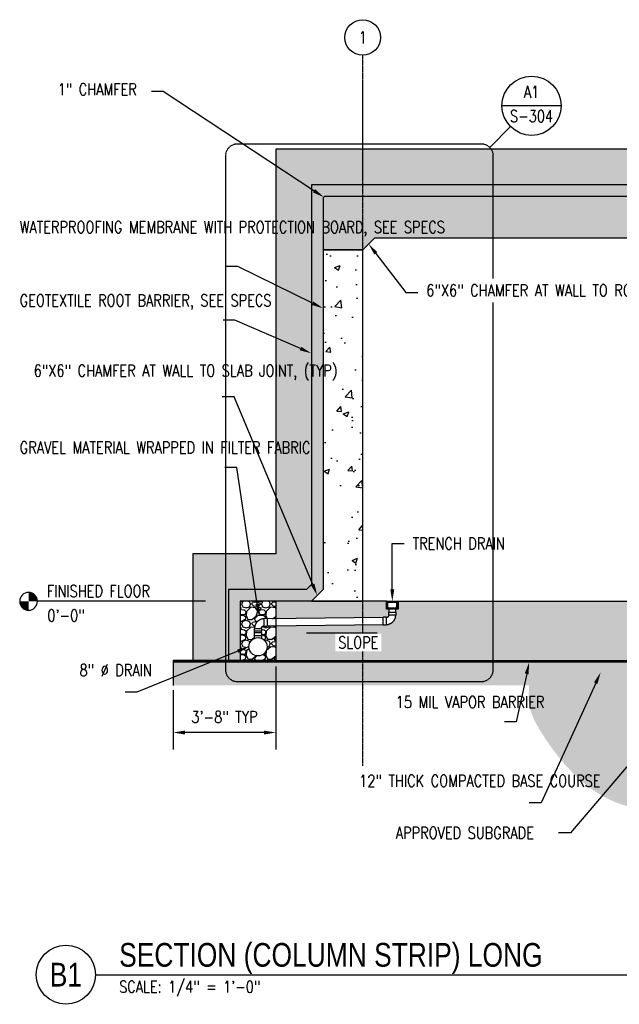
# Model space of a CAD drawing. Header units: inches. Extents: x 75 to 15889, y -202 to 353.
# Tile 1 of 5: x 75 to 379, y -202 to 296. Entities that reach past the tile are written whole.
import ezdxf
from ezdxf import colors
from ezdxf.entities.mleader import LeaderData, LeaderLine
from ezdxf.enums import TextEntityAlignment as Align
from ezdxf.math import Vec2, Vec3

# ---------------------------------------------------------------- set-up
doc = ezdxf.new("R2010")
doc.units = ezdxf.units.IN
doc.header["$MEASUREMENT"] = 0
doc.linetypes.add('CENTER2', pattern=[1.125, 0.75, -0.125, 0.125, -0.125])
doc.linetypes.add('DASHED2', pattern=[0.375, 0.25, -0.125])
for name, color, linetype in [('A-DETL', 3, 'Continuous'), ('A-DETL-THIN', 1, 'Continuous'), ('A-FLOR', 173, 'Continuous'), ('A-FLOR-MCUT', 173, 'Continuous'), ('A-WALL', 4, 'Continuous'), ('A-WALL-PATT', 8, 'Continuous'), ('G-ANNO-REFR', 2, 'Continuous'), ('P-PIPE', 3, 'Continuous'), ('P-SANR-FIXT', 3, 'Continuous'), ('S-ANNO-DIMS', 1, 'Continuous'), ('S-ANNO-NOTE', 2, 'Continuous'), ('S-ANNO-SYMB', 2, 'Continuous'), ('S-ANNO-TEXT', 2, 'Continuous'), ('S-GRID', 1, 'CENTER2'), ('S-GRID-IDEN', 1, 'Continuous')]:
    doc.layers.add(name, color=color, linetype=linetype)
doc.styles.add('AEC_COMN_TITLE', font='romans.shx', dxfattribs={"width": 0.8, "height": 0.1875})
doc.styles.add('Annotative', font='romans.shx', dxfattribs={"width": 0.8, "height": 0.125})
doc.styles.add('Arial', font='romans.shx', dxfattribs={"width": 0.8})
doc.styles.add('ROMANS', font='romans.shx', dxfattribs={"width": 0.8})
doc.styles.add('TITLES', font='swiss.ttf', dxfattribs={"width": 0.8, "height": 0.25})
doc.dimstyles.new('Annotative', dxfattribs={"dimscale": 0, "dimtxt": 0.125, "dimasz": 0.125, "dimexe": 0.18, "dimexo": 0.0625, "dimgap": 0.09, "dimtad": 1, "dimdec": 3, "dimzin": 3, "dimdsep": 46, "dimlunit": 4, "dimtxsty": 'Annotative', "dimcen": 0.09, "dimclrt": 2, "dimazin": 2, "dimtfac": 1, "dimtdec": 3, "dimtmove": 0, "dimatfit": 0, "dimfxl": 1, "dimtfill": 1, "dimfrac": 2, "dimtolj": 1, "dimtzin": 0, "dimarcsym": 0})

# ---------------------------------------------------------------- blocks, each defined once
blk = doc.blocks.new('Grid - Circle 3_8_-570341-SECTION _COLUMN STRIP_ LONG')
at = {"layer": 'S-GRID-IDEN'}
blk.add_circle((604.08, 286.88), 9, dxfattribs=at)
blk = doc.blocks.new('Detail Callout AEC')
at = {"color": 0, "linetype": 'ByBlock', "lineweight": -3, "transparency": 16777216}
blk.add_line((0.25, 0), (-0.25, 0), dxfattribs=at)
blk.add_circle((0, 0), 0.25, dxfattribs=at)
at = {"color": 0, "linetype": 'ByBlock', "lineweight": -3, "transparency": 16777216, "style": 'AEC_COMN_TITLE'}
for tag, p in [('VIEWNUMBER', (0, 0.0508)), ('SHEETNUMBER', (0, -0.1263))]:
    blk.add_attdef(tag, text='', height=0.0938, dxfattribs=at).set_placement(p, align=Align.CENTER)
blk = doc.blocks.new('Level - Circle-570883-RETAINING WALL ELEVATION')
at = {"layer": 'S-ANNO-SYMB', "lineweight": -3}
h = blk.add_hatch(color=256, dxfattribs=at)
edge = h.paths.add_edge_path()
edge.add_line((373.71, 0), (367.71, 0))
edge.add_arc((373.71, 0), 6, 90, 180, ccw=False)
edge.add_line((373.71, 6), (373.71, 0))
h = blk.add_hatch(color=256, dxfattribs=at)
edge = h.paths.add_edge_path()
edge.add_line((373.71, -6), (373.71, 0))
edge.add_line((373.71, 0), (379.71, 0))
edge.add_arc((373.71, 0), 6, 270, 360, ccw=False)
blk.add_circle((373.71, 0), 6, dxfattribs=at)
blk = doc.blocks.new('*D11')
at = {"layer": 'Defpoints', "color": 0, "transparency": 16777216}
for p in [(205.08, -28.5), (153.08, -40.5), (153.08, -64.9)]:
    blk.add_point(p, dxfattribs=at)
at = {"layer": 'S-ANNO-DIMS', "color": 0, "lineweight": -2, "transparency": 16777216}
for p, q in [((205.08, -31.5), (205.08, -73.54)), ((153.08, -43.5), (153.08, -73.54)), ((199.08, -64.9), (159.08, -64.9))]:
    blk.add_line(p, q, dxfattribs=at)
at = {"layer": 'S-ANNO-DIMS', "color": 0, "transparency": 16777216}
for points in [[(159.08, -63.9), (159.08, -65.9), (153.08, -64.9)], [(199.08, -63.9), (199.08, -65.9), (205.08, -64.9)]]:
    blk.add_solid(points, dxfattribs=at)
at = {"layer": 'S-ANNO-DIMS', "color": 2, "transparency": 16777216, "insert": (179.08, -57.01), "char_height": 6, "attachment_point": 5, "style": 'Annotative', "bg_fill": 3, "box_fill_scale": 1.25, "bg_fill_color": 256, "bg_fill_true_color": 13158600, "bg_fill_transparency": 0}
blk.add_mtext('\\A1;3\'-8" TYP', dxfattribs=at)
blk = doc.blocks.new('Tee Reducing Sanitary - PVC - Sch 40 - DWV - Standard-1075340-SECTION _COLUMN STRIP_ LONG')
at = {"lineweight": -3}
for p, q in [((199.1, -22.43), (199.1, -23.93)), ((203.06, -23.93), (203.06, -22.43))]:
    blk.add_line(p, q, dxfattribs=at)
at = {"lineweight": -3, "flags": 128}
for points in [[(199.33, -25.45), (199.33, -24.73), (199.33, -23.94)], [(202.83, -23.94), (202.83, -25.29), (202.83, -25.45)]]:
    blk.add_lwpolyline(points, dxfattribs=at)
at = {"lineweight": -3}
blk.add_circle((201.08, -29.73), 4.62, dxfattribs=at)
for centre, major_axis, start_param, end_param in [((201.08, -22.43), (1.98, 0), 2.97073, 3.403392), ((201.08, -23.93), (1.98, 0), 3.141593, 4.18879), ((201.08, -22.43), (1.98, 0), 3.403392, 3.665191), ((201.08, -22.43), (1.98, 0), 3.665191, 4.18879), ((201.08, -22.43), (1.98, 0), 4.18879, 4.45059), ((201.08, -23.93), (1.98, 0), 4.18879, 4.45059), ((201.08, -22.43), (1.98, 0), 4.45059, 4.712389), ((201.08, -23.93), (-1.98, 0), 1.308997, 1.570796), ((201.08, -22.43), (-1.98, 0), 1.570796, 1.832596), ((201.08, -23.93), (1.98, 0), 4.712389, 4.974188), ((201.08, -22.43), (1.98, 0), 4.974188, 5.235988), ((201.08, -23.93), (1.98, 0), 4.974188, 5.235988), ((201.08, -22.43), (1.98, 0), 5.235988, 5.759587), ((201.08, -23.93), (-1.98, 0), 2.094395, 3.141593), ((201.08, -22.43), (1.98, 0), 5.759587, 6.021386), ((201.08, -22.43), (1.98, 0), 6.021386, 6.454048)]:
    blk.add_ellipse(centre, major_axis=major_axis, ratio=0.010416, start_param=start_param, end_param=end_param, dxfattribs=at)
blk = doc.blocks.new('Bend - PVC - Sch 40 - DWV_USACE - Standard-1075329-SECTION _COLUMN STRIP_ LONG')
at = {"layer": 'P-PIPE', "lineweight": -3}
for p, q in [((205.64, -14.52), (204.14, -14.52)), ((204.14, -18.48), (204.14, -14.52)), ((205.64, -14.52), (205.64, -18.48)), ((199.1, -19.56), (199.1, -21.06)), ((199.1, -19.56), (203.06, -19.56)), ((203.06, -21.06), (203.06, -19.56)), ((204.14, -18.48), (205.64, -18.48)), ((203.06, -21.06), (199.1, -21.06))]:
    blk.add_line(p, q, dxfattribs=at)
at = {"layer": 'P-PIPE', "lineweight": -3, "flags": 128}
for points in [[(204.14, -14.75), (203.95, -14.75), (203.76, -14.77), (203.56, -14.78), (203.37, -14.81), (203.18, -14.85), (203, -14.89), (202.81, -14.94), (202.63, -14.99), (202.44, -15.06), (202.27, -15.13), (202.09, -15.21), (201.92, -15.29), (201.75, -15.39), (201.58, -15.49), (201.42, -15.59), (201.27, -15.7), (201.11, -15.82), (200.97, -15.94), (200.82, -16.07), (200.69, -16.21), (200.56, -16.35), (200.43, -16.5), (200.31, -16.65), (200.2, -16.8), (200.09, -16.96), (199.99, -17.13), (199.9, -17.29), (199.81, -17.47), (199.73, -17.64), (199.65, -17.82), (199.59, -18), (199.53, -18.18), (199.48, -18.37), (199.43, -18.56), (199.4, -18.74), (199.37, -18.94), (199.35, -19.13), (199.33, -19.32), (199.33, -19.51), (199.33, -19.56)], [(202.83, -19.56), (202.83, -19.51), (202.83, -19.46), (202.84, -19.41), (202.84, -19.35), (202.85, -19.3), (202.87, -19.25), (202.88, -19.2), (202.89, -19.15), (202.91, -19.1), (202.93, -19.05), (202.95, -19), (202.98, -18.96), (203, -18.91), (203.03, -18.87), (203.06, -18.82), (203.09, -18.78), (203.12, -18.74), (203.15, -18.7), (203.19, -18.66), (203.23, -18.62), (203.26, -18.59), (203.3, -18.55), (203.34, -18.52), (203.39, -18.49), (203.43, -18.46), (203.48, -18.43), (203.52, -18.4), (203.57, -18.38), (203.62, -18.36), (203.66, -18.34), (203.71, -18.32), (203.76, -18.31), (203.81, -18.29), (203.87, -18.28), (203.92, -18.27), (203.97, -18.26), (204.02, -18.26), (204.07, -18.25), (204.13, -18.25), (204.14, -18.25)]]:
    blk.add_lwpolyline(points, dxfattribs=at)
blk = doc.blocks.new('*U7')
at = {"linetype": 'Continuous', "lineweight": -3}
blk.add_line((1.125, 0.625), (29.5, 0.625), dxfattribs=at)
at = {"lineweight": -3}
blk.add_circle((0.812, 0.625), 0.312, dxfattribs=at)
at = {"lineweight": -3, "style": 'Arial'}
blk.add_attdef('DRAWING_AREA_TITLE', text='', height=0.187, dxfattribs=at).set_placement((1.374, 0.634), align=Align.BOTTOM_LEFT)
blk.add_attdef('X#', text='', height=0.187, dxfattribs=at).set_placement((0.812, 0.625), align=Align.MIDDLE_CENTER)
blk.add_attdef('SCALE:', text='', height=0.0938, dxfattribs=at).set_placement((1.374, 0.561), align=Align.TOP_LEFT)

msp = doc.modelspace()

# ---------------------------------------------------------------- hatches: boundary and pattern name
at = {"layer": 'A-DETL-THIN'}
h = msp.add_hatch(dxfattribs=at)
h.set_pattern_fill('PLASTI', color=256, scale=4, angle=45)
h.paths.add_polyline_path([(153.0774, -29.0909), (504.8331, -29.0909), (528.8328, -53.0909), (679.322, -53.0909), (703.3216, -29.0909), (902.8331, -29.0909), (926.8328, -53.0909), (1077.322, -53.0909), (1101.3216, -29.0909), (1300.8331, -29.0909), (1324.8328, -53.0909), (1475.322, -53.0909), (1490.0774, -38.3353), (1490.0774, -37.5001), (1475.0774, -52.5003), (1325.0774, -52.5003), (1301.0778, -28.5004), (1101.077, -28.5004), (1077.0774, -52.5003), (927.0774, -52.5003), (903.0778, -28.5004), (703.077, -28.5004), (679.0774, -52.5003), (529.0774, -52.5003), (505.0778, -28.5004), (205.0774, -28.5004), (153.0774, -28.5004)])
at = {"layer": 'A-WALL-PATT'}
h = msp.add_hatch(dxfattribs=at)
h.set_pattern_fill('EARTH', color=8, scale=30)
h.paths.add_polyline_path([(205.0774, 230.375), (205.0774, 25.5), (163.0774, 25.5), (163.0774, -28.5004), (181.0774, -28.5004), (181.0774, 7.5), (220.5921, 7.5), (223.0774, 9.9853), (223.0774, 212.375), (1490.0774, 212.375), (1490.0774, 230.375)])
h = msp.add_hatch(dxfattribs=at)
h.set_pattern_fill('AR-SAND', color=8)
h.paths.add_polyline_path([(1490.0774, 212.375), (223.0774, 212.375), (223.0774, 9.9853), (220.5921, 7.5), (181.0774, 7.5), (181.0774, -28.5004), (187.0774, -28.5004), (187.0774, 1.5), (205.0774, 1.5), (223.0774, 1.5), (229.0774, 7.5), (229.0774, 179.375), (229.0774, 205.6679), (229.7845, 206.375), (1490.0774, 206.375), (1488.0774, 207.375), (1490.0774, 208.375)])
at = {"layer": 'A-WALL-PATT', "lineweight": -3}
h = msp.add_hatch(dxfattribs=at)
h.set_pattern_fill('AR-CONC', color=8, scale=4, style=0)
h.paths.add_polyline_path([(688.0774, 173.375), (700.0774, 185.375), (906.0774, 185.375), (918.0774, 173.375), (1086.0774, 173.375), (1098.0774, 185.375), (1304.0774, 185.375), (1316.0774, 173.375), (1484.0774, 173.375), (1490.0774, 179.375), (1490.0774, 182.375), (1490.0774, 204.375), (1492.0774, 205.375), (1490.0774, 206.375), (229.7845, 206.375), (229.0774, 205.6679), (229.0774, 179.375), (249.0818, 179.375), (255.0774, 185.375), (508.0774, 185.375), (520.0774, 173.375)])
h = msp.add_hatch(dxfattribs=at)
h.set_pattern_fill('AR-CONC', color=8, scale=4, style=0)
h.paths.add_polyline_path([(249.0774, 179.3706), (229.0774, 179.3706), (229.0774, 7.5), (223.0774, 1.5), (249.0774, 1.5)])
at = {"layer": 'A-WALL-PATT'}
h = msp.add_hatch(dxfattribs=at)
h.set_pattern_fill('GRAVEL', color=8, scale=10)
edge = h.paths.add_edge_path()
edge.add_line((199.1349, -10.87), (199.1349, -11.099))
edge.add_line((199.1349, -11.099), (200.6349, -11.099))
edge.add_line((200.6349, -11.099), (200.6349, -10.8609))
edge.add_line((200.6349, -10.8609), (205.0774, -10.8146))
edge.add_line((205.0774, -10.8146), (205.0774, -28.5004))
edge.add_line((205.0774, -28.5004), (187.0774, -28.5004))
edge.add_line((187.0774, -28.5004), (187.0774, 1.5))
edge.add_line((187.0774, 1.5), (205.0774, 1.5))
edge.add_line((205.0774, 1.5), (205.0774, -7.3259))
edge.add_line((205.0774, -7.3259), (200.6349, -7.3727))
edge.add_line((200.6349, -7.3727), (200.6349, -7.141))
edge.add_line((200.6349, -7.141), (199.1349, -7.141))
edge.add_line((199.1349, -7.141), (199.1349, -7.37))
edge.add_arc((199.1263, -12.1745), 4.8045, 89.898184, 180.101816)
edge.add_line((194.3219, -12.183), (194.0929, -12.183))
edge.add_line((194.0929, -12.183), (194.0929, -13.683))
edge.add_line((194.0929, -13.683), (194.3274, -13.683))
edge.add_line((194.3274, -13.683), (194.3274, -14.2063))
edge.add_line((194.3274, -14.2063), (194.0984, -14.2063))
edge.add_line((194.0984, -14.2063), (194.0984, -15.7156))
edge.add_line((194.0984, -15.7156), (194.3274, -15.7156))
edge.add_line((194.3274, -15.7156), (194.3274, -17.216))
edge.add_arc((196.0774, -21.5), 4.6277, 112.219636, 427.780364)
edge.add_line((197.8274, -17.216), (197.8274, -15.7156))
edge.add_line((197.8274, -15.7156), (198.0564, -15.7062))
edge.add_line((198.0564, -15.7062), (198.0564, -14.2063))
edge.add_line((198.0564, -14.2063), (197.8274, -14.2159))
edge.add_line((197.8274, -14.2159), (197.8274, -13.683))
edge.add_line((197.8274, -13.683), (198.0509, -13.683))
edge.add_line((198.0509, -13.683), (198.0509, -12.183))
edge.add_line((198.0509, -12.183), (197.8219, -12.183))
edge.add_arc((199.1357, -12.1838), 1.3138, 90.034579, 179.965793, ccw=False)
at = {"layer": 'A-WALL-PATT', "lineweight": -3}
h = msp.add_hatch(dxfattribs=at)
h.set_pattern_fill('AR-CONC', color=8, scale=4, style=0)
h.paths.add_polyline_path([(1490.0774, 1.5), (267.0774, 1.5), (267.0774, -2.5), (265.8247, -2.5), (265.8247, -3.937), (266.0564, -3.937), (266.0564, -5.437), (262.0984, -5.437), (262.0984, -3.937), (262.2505, -2.5), (261.0798, -2.5), (261.0798, 1.5), (205.0774, 1.5), (205.0774, -7.3259), (259.5144, -6.7527), (259.5144, -10.2475), (205.0774, -10.8146), (205.0774, -28.5004), (505.0778, -28.5004), (529.0774, -52.5003), (679.0774, -52.5003), (703.077, -28.5004), (903.0778, -28.5004), (927.0774, -52.5003), (1077.0774, -52.5003), (1101.077, -28.5004), (1301.0778, -28.5004), (1325.0774, -52.5003), (1475.0774, -52.5003), (1490.0774, -37.5001), (1490.0774, -29.006), (1492.0774, -28.006), (1488.0774, -26.006), (1490.0774, -25.006)])
h.paths.add_polyline_path([(265.8076, -5.8734), (265.8212, -5.6814), (265.8271, -5.489), (265.8274, -5.437), (262.3274, -5.437), (262.3263, -5.4895), (262.3232, -5.5419), (262.3179, -5.5942), (262.3106, -5.6462), (262.3012, -5.6979), (262.2897, -5.7491), (262.2762, -5.7999), (262.2607, -5.85), (262.2432, -5.8995), (262.2237, -5.9483), (262.2023, -5.9963), (262.179, -6.0433), (262.1538, -6.0894), (262.1268, -6.1344), (262.098, -6.1784), (262.0675, -6.2211), (262.0353, -6.2626), (262.0015, -6.3028), (261.9661, -6.3416), (261.9292, -6.3789), (261.8908, -6.4147), (261.851, -6.449), (261.8098, -6.4816), (261.7674, -6.5126), (261.7238, -6.5419), (261.6791, -6.5693), (261.6332, -6.595), (261.5864, -6.6188), (261.5387, -6.6408), (261.4902, -6.6608), (261.4408, -6.6788), (261.3908, -6.6949), (261.3402, -6.7089), (261.2891, -6.7209), (261.2375, -6.7309), (261.1856, -6.7388), (261.1334, -6.7446), (261.081, -6.7483), (261.0144, -6.7504), (261.0144, -10.25), (261.2069, -10.2462), (261.399, -10.2346), (261.5906, -10.2154), (261.7812, -10.1885), (261.9706, -10.1541), (262.1584, -10.112), (262.3445, -10.0626), (262.5284, -10.0057), (262.7099, -9.9415), (262.8887, -9.8701), (263.0644, -9.7916), (263.2369, -9.7061), (263.4059, -9.6138), (263.571, -9.5148), (263.732, -9.4093), (263.8887, -9.2975), (264.0408, -9.1795), (264.188, -9.0554), (264.3302, -8.9256), (264.467, -8.7902), (264.5984, -8.6495), (264.7239, -8.5036), (264.8436, -8.3528), (264.9572, -8.1974), (265.0644, -8.0375), (265.1651, -7.8734), (265.2592, -7.7055), (265.3466, -7.5339), (265.427, -7.359), (265.5003, -7.181), (265.5664, -7.0002), (265.6253, -6.817), (265.6768, -6.6315), (265.7208, -6.4441), (265.7574, -6.2551), (265.7863, -6.0647)], flags=16)
h.paths.add_polyline_path([(261.0144, -6.521), (259.5144, -6.521), (259.5144, -10.479), (261.0144, -10.479)], flags=16)
at = {"layer": 'A-WALL-PATT'}
h = msp.add_hatch(dxfattribs=at)
h.set_pattern_fill('GRAVEL', color=8, scale=10)
h.set_pattern_definition([(228.01279, (7.2, 10), (-80, -90), [1.34536, -133.19088]), (184.96974, (6.3, 9), (120, 10), [2.30868, -228.55925]), (132.510447, (4, 8.8), (100, -110), [1.62788, -161.160326]), (267.27369, (0.1, 6.3), (10, 200), [2.10238, -208.13558]), (292.833654, (0, 4.2), (-50, 120), [2.06155, -204.09373]), (357.27369, (0.8, 2.3), (-200, 10), [2.10238, -208.13558]), (37.69424, (2.9, 2.2), (-130, -100), [2.78029, -275.248485]), (72.255328, (5.1, 3.9), (70, 220), [2.62488, -259.863215]), (121.429566, (5.9, 6.4), (-80, 130), [2.1095, -208.84073]), (175.23636, (4.8, 8.2), (110, -10), [2.40832, -118.007626]), (222.397438, (2.4, 8.4), (-120, -110), [3.11448, -308.33375]), (138.814075, (10, 6.2), (-70, 60), [1.06301, -105.23845]), (171.469234, (9.2, 6.9), (130, -20), [2.02237, -200.215114]), (225, (7.2, 7.2), (-1e-15, -10), [1.41421, -12.727926]), (203.19859, (6.5, 8.4), (50, 20), [0.76158, -75.39615]), (291.80141, (5.8, 8.1), (-10, 30), [1.07703, -52.77462]), (30.96376, (6.2, 7.1), (30, 20), [1.74929, -56.56023]), (161.56505, (7.7, 8), (20, -10), [1.26491, -30.357867]), (16.38954, (0, 8.1), (100, 30), [1.772, -175.42845]), (70.346176, (1.7, 8.6), (-40, -110), [1.48661, -147.17408]), (293.19859, (7.7, 10), (-20, 50), [1.52315, -74.63458]), (343.61046, (8.3, 8.6), (-100, 30), [1.772, -175.42845]), (339.443955, (0, 1.9), (-50, 20), [1.7088, -83.73124]), (294.77514, (1.6, 1.3), (-50, 110), [1.43178, -141.74643]), (66.80141, (7.8, 0), (20, 50), [1.52315, -74.63458]), (17.354025, (8.4, 1.4), (-130, -40), [1.67631, -165.954236]), (69.443955, (2.9, 0), (-20, -50), [0.8544, -84.58564]), (101.30993, (7.2, 0), (-10, 40), [0.5099, -50.480295]), (165.96376, (7.1, 0.5), (30, -10), [2.06155, -39.169506]), (186.009006, (5.1, 1), (100, 10), [1.9105, -189.13923]), (303.69007, (6.2, 6.2), (-10, 20), [1.44222, -34.61329]), (353.157227, (7, 5), (170, -20), [2.51794, -249.275626]), (60.945396, (9.5, 4.7), (-40, -70), [1.02956, -101.92674]), (90, (10, 5.6), (-10, 10), [0.6, -9.4]), (120.256437, (4.9, 1.3), (40, -70), [1.38924, -137.5352]), (48.01279, (4.2, 2.5), (80, 90), [2.69072, -131.84552]), (0, (6, 4.5), (10, 10), [2.6, -7.4]), (325.304846, (8.6, 4.5), (100, -70), [1.58114, -156.53274]), (254.0546, (9.9, 3.6), (-10, -40), [1.45602, -71.34508]), (207.645975, (9.5, 2.2), (-190, -100), [2.37065, -234.69474]), (175.42608, (7.4, 1.1), (-130, 10), [2.50799, -248.290734])])
h.paths.add_polyline_path([(504.8331, -29.0909), (153.0774, -29.0909), (153.0774, -41.0909), (499.8625, -41.0909), (523.8622, -65.0909), (684.2926, -65.0909), (708.2922, -41.0909), (897.8625, -41.0909), (921.8622, -65.0909), (1082.2926, -65.0909), (1106.2922, -41.0909), (1295.8625, -41.0909), (1319.8622, -65.0909), (1480.2926, -65.0909), (1490.0774, -55.306), (1490.0774, -38.3353), (1475.322, -53.0909), (1324.8328, -53.0909), (1300.8331, -29.0909), (1101.3216, -29.0909), (1077.322, -53.0909), (926.8328, -53.0909), (902.8331, -29.0909), (703.3216, -29.0909), (679.322, -53.0909), (528.8328, -53.0909)])
h = msp.add_hatch(dxfattribs=at)
h.set_pattern_fill('EARTH', color=8, scale=50)
edge = h.paths.add_edge_path()
edge.add_spline(control_points=[(333.4174, -41.0909), (333.1994, -44.4887), (332.6603, -52.8892), (345.885, -76.8451), (370.5057, -103.9879), (414.1577, -104.3628), (445.1428, -96.917), (478.6598, -90.7771), (514.5623, -91.5717), (562.2685, -104.1106), (614.6216, -124.1187), (671.7911, -123.2393), (728.8936, -114.317), (777.4079, -93.4066), (834.5563, -85.4887), (884.0107, -101.9191), (934.8255, -119.7014), (984.4654, -113.0663), (1030.3998, -94.4666), (1078.8459, -99.0177), (1122.439, -107.4102), (1159.3695, -107.7441), (1189.8916, -92.2367), (1203.0262, -67.8611), (1201.2999, -50.1099), (1201.4307, -42.3962), (1201.4118, -41.0909)], knot_values=[0, 0, 0, 0, 10.03291959, 24.80515991, 80.11443039, 108.56115996, 150.64350046, 176.39588442, 210.45316233, 257.31052679, 323.90004097, 376.63981003, 426.50375857, 496.57870228, 534.1853472, 596.43234497, 650.06243357, 693.47781047, 743.09528844, 796.98948074, 835.33494523, 877.47408288, 904.63817184, 934.2838822, 953.5207144, 957.43815227, 957.43815227, 957.43815227, 957.43815227], degree=3, periodic=0)
edge.add_line((1201.4118, -41.0909), (1106.2922, -41.0909))
edge.add_line((1106.2922, -41.0909), (1082.2926, -65.0909))
edge.add_line((1082.2926, -65.0909), (921.8622, -65.0909))
edge.add_line((921.8622, -65.0909), (897.8625, -41.0909))
edge.add_line((897.8625, -41.0909), (708.2922, -41.0909))
edge.add_line((708.2922, -41.0909), (684.2926, -65.0909))
edge.add_line((684.2926, -65.0909), (523.8622, -65.0909))
edge.add_line((523.8622, -65.0909), (499.8625, -41.0909))
edge.add_line((499.8625, -41.0909), (333.4174, -41.0909))

# ---------------------------------------------------------------- linework, layer by layer
at = {"layer": 'A-DETL'}
msp.add_lwpolyline([(1490.0774, 212.375), (223.0774, 212.375), (223.0774, 9.9853), (220.5921, 7.5), (181.0774, 7.5), (181.0774, -28.5004)], dxfattribs=at)
at = {"layer": 'A-DETL-THIN'}
for p, q in [((153.0774, -28.5004), (153.0774, -29.0909)), ((153.0774, -29.0909), (153.0774, -41.0909))]:
    msp.add_line(p, q, dxfattribs=at)
at = {"layer": 'A-DETL-THIN', "lineweight": -3}
msp.add_line((205.0774, -28.5004), (153.0774, -28.5004), dxfattribs=at)
msp.add_lwpolyline([(1490.0774, 230.375), (205.0774, 230.375), (205.0774, 25.5), (163.0774, 25.5), (163.0774, -29.1254)], dxfattribs=at)
at = {"layer": 'A-FLOR', "lineweight": -3}
for p, q in [((205.0774, 1.5012), (205.0774, -28.5004)), ((261.0774, 1.5), (205.0774, 1.5))]:
    msp.add_line(p, q, dxfattribs=at)
msp.add_lwpolyline([(266.8274, 1), (266.8274, 1.5), (1490.0774, 1.5)], dxfattribs=at)
at = {"layer": 'A-FLOR-MCUT', "lineweight": -3}
for p, q in [((229.0774, 205.6679), (229.7845, 206.375)), ((229.0774, 205.6679), (229.0774, 179.375)), ((1490.0774, 206.375), (229.7845, 206.375)), ((508.0774, 185.375), (255.0774, 185.375)), ((229.0774, 179.3706), (249.0774, 179.3706))]:
    msp.add_line(p, q, dxfattribs=at)
at = {"layer": 'A-WALL', "lineweight": -3}
msp.add_lwpolyline([(229.0774, 179.375), (229.0774, 7.5), (223.0774, 1.5), (249.0774, 1.5), (249.0774, 179.375)], close=True, dxfattribs=at)
at = {"layer": 'P-PIPE', "lineweight": -3}
for p, q in [((262.33, -1.7486), (262.33, -3.937)), ((265.8247, -3.937), (265.8247, -1.7486)), ((259.5144, -6.7527), (200.6349, -7.3727)), ((194.3274, -14.2159), (194.3274, -13.683)), ((197.8274, -14.2159), (197.8274, -13.683)), ((200.6349, -10.8609), (259.5508, -10.2471))]:
    msp.add_line(p, q, dxfattribs=at)
at = {"layer": 'P-SANR-FIXT', "lineweight": -3}
for points in [[(267.0774, 1.5), (267.0774, -2.5), (261.0798, -2.5), (261.0798, 1.5), (261.3298, 1.5), (261.3298, 1), (266.8274, 1)], [(267.0741, 0.3438), (266.7736, 0.3438), (266.7736, -1.5143), (266.1956, -2.0924), (261.9583, -2.0924), (261.3803, -1.5143), (261.3803, 0.3438), (261.0798, 0.3438)], [(261.3742, 1), (261.3742, 1.5), (266.7797, 1.5), (266.7797, 1)], [(261.7161, 1), (261.7161, -1.364), (262.1007, -1.7486), (266.0532, -1.7486), (266.4378, -1.364), (266.4378, 1)]]:
    msp.add_lwpolyline(points, dxfattribs=at)
at = {"layer": 'S-ANNO-SYMB', "lineweight": -3}
for p, q in [((313.4704, 231.1704), (324.0348, 241.7348)), ((169.413, 1.5), (84.3477, 1.5))]:
    msp.add_line(p, q, dxfattribs=at)
at = {"layer": 'S-ANNO-SYMB', "linetype": 'DASHED2', "lineweight": -3}
msp.add_lwpolyline([(315.2278, -33.0946), (315.2278, 226.9278, 0.41421356), (309.2278, 232.9278), (185.5827, 232.9278, 0.41421356), (179.5827, 226.9278), (179.5827, -33.0946, 0.41421356), (185.5827, -39.0946), (309.2278, -39.0946, 0.41421356)], format="xyb", close=True, dxfattribs=at)
at = {"layer": 'S-GRID', "lineweight": -3}
msp.add_line((249.0774, -81.6843), (249.0774, 277.8753), dxfattribs=at)

# ---------------------------------------------------------------- block references
at = {"layer": 'G-ANNO-REFR', "lineweight": -3}
ref = msp.add_blockref('Detail Callout AEC', (334.6414, 252.3414), dxfattribs=dict(at, xscale=60, yscale=60, zscale=60))
ref.add_attrib('VIEWNUMBER', 'A1', dxfattribs={"layer": 'S-ANNO-TEXT', "color": 1, "transparency": 16777216, "height": 6.00001, "style": 'ROMANS', "width": 0.8}).set_placement((334.6414, 254.5914), align=Align.BOTTOM_CENTER)
ref.add_attrib('SHEETNUMBER', 'S-304', dxfattribs={"layer": 'S-ANNO-TEXT', "color": 1, "transparency": 16777216, "height": 6.00001, "style": 'ROMANS', "width": 0.8}).set_placement((334.6414, 244.0864), align=Align.CENTER)
at = {"layer": 'P-PIPE', "lineweight": -3, "rotation": 180}
msp.add_blockref('Bend - PVC - Sch 40 - DWV_USACE - Standard-1075329-SECTION _COLUMN STRIP_ LONG', (465.1548, -25), dxfattribs=at)
at = {"layer": 'P-PIPE', "lineweight": -3}
msp.add_blockref('Bend - PVC - Sch 40 - DWV_USACE - Standard-1075329-SECTION _COLUMN STRIP_ LONG', (-5.0055, 7.38), dxfattribs=at)
at = {"layer": 'S-ANNO-SYMB', "lineweight": -3, "xscale": -0.7500000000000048, "yscale": 0.7500000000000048, "zscale": 0.7500000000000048}
msp.add_blockref('Level - Circle-570883-RETAINING WALL ELEVATION', (360.128, 1.5), dxfattribs=at)
at = {"layer": 'S-ANNO-SYMB', "lineweight": -3}
ref = msp.add_blockref('*U7', (59.7695, -217.4538), dxfattribs=dict(at, xscale=48.00000026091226, yscale=48.00000026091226, zscale=48.00000026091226))
ref.add_attrib('SCALE:', 'SCALE: 1/4" = 1\'-0"', dxfattribs={"layer": '0', "lineweight": -3, "height": 6, "style": 'Annotative', "width": 0.796875}).set_placement((125.7357, -190.5458), align=Align.TOP_LEFT)
ref.add_attrib('DRAWING_AREA_TITLE', 'SECTION (COLUMN STRIP) LONG', dxfattribs={"layer": '0', "lineweight": -3, "height": 12, "style": 'TITLES', "width": 0.796875}).set_placement((125.7357, -187.0263), align=Align.BOTTOM_LEFT)
ref.add_attrib('X#', 'B1', dxfattribs={"layer": '0', "lineweight": -3, "height": 12, "style": 'TITLES', "width": 0.796875}).set_placement((98.7695, -187.4538), align=Align.MIDDLE_CENTER)
at = {"layer": 'S-GRID-IDEN', "lineweight": -3}
msp.add_blockref('Grid - Circle 3_8_-570341-SECTION _COLUMN STRIP_ LONG', (-355, 0), dxfattribs=at)

# ---------------------------------------------------------------- texts
at = {"layer": 'S-ANNO-NOTE', "lineweight": -3, "char_height": 6, "attachment_point": 1, "line_spacing_factor": 0.981704, "style": 'Annotative'}
for s, insert, width in [('\\pxt3.2,6.4,9.6,12.8,16,19.2,22.4,25.6,28.8,32,35.2,38.4,41.6,44.8,48,51.2,54.4,57.6,60.8,64,67.2,70.4,73.6,76.8,80,83.2,86.4,89.6,92.8,96,99.2,102.4;FINISHED FLOOR', (89.1159, 9.6892), 77.60126), ('\\pxt3.2,6.4,9.6,12.8,16,19.2,22.4,25.6,28.8,32,35.2,38.4,41.6,44.8,48,51.2,54.4,57.6,60.8,64,67.2,70.4,73.6,76.8,80,83.2,86.4,89.6,92.8,96,99.2,102.4;0\'-0"', (89.3699, -2.6457), 31.400315)]:
    msp.add_mtext(s, dxfattribs=dict(at, insert=insert, width=width))
at = {"layer": 'S-GRID-IDEN', "lineweight": -3, "insert": (249.0774, 286.8753), "char_height": 6, "width": 6, "attachment_point": 5, "style": 'Annotative'}
msp.add_mtext('1', dxfattribs=at)

# ---------------------------------------------------------------- leaders
at = {"layer": 'S-ANNO-NOTE', "annotation_type": 0, "has_hookline": 1, "hookline_direction": 0, "text_width": 21.4857}
msp.add_leader([(220.5786, -14.3718), (234.8972, -14.4026)], dimstyle='Annotative', override={"dimscale": 0, "dimclrd": 1}, dxfattribs=at)
at = {"layer": 'S-ANNO-NOTE', "lineweight": -3}
ml = msp.add_multileader_mtext('Standard', dxfattribs=at)
ml.set_content('1" CHAMFER', color=256, style='Annotative')
ml.set_leader_properties(color=1, linetype='ByLayer', lineweight=-1)
ml.build(insert=Vec2(0, 0))
ml.multileader.update_dxf_attribs({"text_right_attachment_type": 3, "dogleg_length": 0.125, "arrow_head_size": 6, "scale": 48})
ctx = ml.context
ctx.base_point, ctx.scale, ctx.char_height, ctx.arrow_head_size, ctx.landing_gap_size, ctx.plane_origin = Vec3(90.2551, 260.6149), 48, 6, 6, 4.32, Vec3(229.4309, 206.0214)
ctx.right_attachment = 3
notes = []
notes.append((ctx, [(0, (1, 1, 0), (148.0951, 259.4721), (-1, 0), 6, [(0, [(229.4309, 206.0214)], 0, [])])]))
ctx.mtext.insert, ctx.mtext.flow_direction = Vec3(94.5751, 263.6149), 5
ml = msp.add_multileader_mtext('Standard', dxfattribs=at)
ml.set_content('6"X6" CHAMFER AT WALL TO SLAB JOINT, (TYP)', color=256, style='Annotative')
ml.set_leader_properties(color=1, lineweight=-1)
ml.build(insert=Vec2(0, 0))
ml.multileader.update_dxf_attribs({"text_right_attachment_type": 3, "dogleg_length": 0.125, "arrow_head_size": 6, "scale": 48})
ctx = ml.context
ctx.base_point, ctx.scale, ctx.char_height, ctx.arrow_head_size, ctx.landing_gap_size, ctx.plane_origin = Vec3(78.1134, 117.2409), 48, 6, 6, 4.32, Vec3(189.0194, 60.9158)
ctx.right_attachment = 3
notes.append((ctx, [(0, (1, 1, 0), (183.9534, 104.9552), (-1, 0), 6, [(0, [(226.0774, 4.5)], 0, [])])]))
ctx.mtext.insert, ctx.mtext.width, ctx.mtext.flow_direction = Vec3(82.4334, 121.2409), 99.225123, 5
ml = msp.add_multileader_mtext('Standard', dxfattribs=at)
ml.set_content('GRAVEL MATERIAL WRAPPED IN FILTER FABRIC', color=256, style='Annotative')
ml.set_leader_properties(color=1, linetype='ByLayer', lineweight=-1)
ml.build(insert=Vec2(0, 0))
ml.multileader.update_dxf_attribs({"text_right_attachment_type": 3, "dogleg_length": 0.125, "arrow_head_size": 6, "scale": 48})
ctx = ml.context
ctx.base_point, ctx.scale, ctx.char_height, ctx.arrow_head_size, ctx.landing_gap_size, ctx.plane_origin = Vec3(71.0277, 79.3106), 48, 6, 6, 4.32, Vec3(189.0194, 21.2712)
ctx.right_attachment = 3
notes.append((ctx, [(0, (1, 1, 0), (185.3248, 69.3106), (-1, 0), 6, [(0, [(196.5748, -5.7375)], 0, [])])]))
ctx.mtext.insert, ctx.mtext.width, ctx.mtext.flow_direction = Vec3(75.3477, 82.3106), 108.330699, 5
ml = msp.add_multileader_mtext('Standard', dxfattribs=at)
ml.set_content('TRENCH DRAIN', color=256, style='Annotative')
ml.set_leader_properties(color=1, linetype='ByLayer', lineweight=-1)
ml.build(insert=Vec2(0, 0))
ml.multileader.update_dxf_attribs({"text_right_attachment_type": 3, "dogleg_length": 0.125, "arrow_head_size": 6, "scale": 48})
ctx = ml.context
ctx.base_point, ctx.scale, ctx.char_height, ctx.arrow_head_size, ctx.landing_gap_size, ctx.plane_origin = Vec3(270.0774, 30.7984), 48, 6, 6, 4.32, Vec3(264.0774, 1.5)
ctx.right_attachment = 3
notes.append((ctx, [(0, (1, 1, 0), (264.0774, 30.7984), (1, 0), 6, [(0, [(264.0774, 1.5)], 0, [])])]))
ctx.mtext.insert, ctx.mtext.width, ctx.mtext.flow_direction = Vec3(274.3974, 33.7984), 14.795893, 5
ml = msp.add_multileader_mtext('Standard', dxfattribs=at)
ml.set_content('8" %%C DRAIN', color=256, style='Annotative')
ml.set_leader_properties(color=1, linetype='ByLayer', lineweight=-1)
ml.build(insert=Vec2(0, 0))
ml.multileader.update_dxf_attribs({"text_right_attachment_type": 3, "dogleg_length": 0.125, "arrow_head_size": 6, "scale": 48})
ctx = ml.context
ctx.base_point, ctx.scale, ctx.char_height, ctx.arrow_head_size, ctx.landing_gap_size, ctx.plane_origin = Vec3(101.3631, -33.3531), 48, 6, 6, 4.32, Vec3(191.0774, -34.362)
ctx.right_attachment = 3
notes.append((ctx, [(1, (1, 1, 0), (134.7459, -44.496), (-1, 0), 6, [(0, [(191.4524, -21.5)], 0, [])])]))
ctx.mtext.insert, ctx.mtext.width, ctx.mtext.flow_direction = Vec3(105.6831, -30.3531), 37.208379, 5
ml = msp.add_multileader_mtext('Standard', dxfattribs=at)
ml.set_content('15 MIL VAPOR BARRIER', color=256, style='Annotative')
ml.set_leader_properties(color=1, linetype='ByLayer', lineweight=-1)
ml.build(insert=Vec2(0, 0))
ml.multileader.update_dxf_attribs({"text_right_attachment_type": 3, "dogleg_length": 0.125, "arrow_head_size": 6, "scale": 48})
ctx = ml.context
ctx.base_point, ctx.scale, ctx.char_height, ctx.arrow_head_size, ctx.landing_gap_size, ctx.plane_origin = Vec3(261.5098, -49.4771), 48, 6, 6, 4.32, Vec3(366.9935, -27.2132)
ctx.right_attachment = 3
notes.append((ctx, [(0, (1, 1, 0), (326.8927, -59.4771), (-1, 0), 6, [(0, [(333.4165, -29.3265)], 0, [])])]))
ctx.mtext.insert, ctx.mtext.width, ctx.mtext.flow_direction = Vec3(265.8298, -46.4771), 61.96827, 5
ml = msp.add_multileader_mtext('Standard', dxfattribs=at)
ml.set_content('12" THICK COMPACTED BASE COURSE', color=256, style='Annotative')
ml.set_leader_properties(color=1, linetype='ByLayer', lineweight=-1)
ml.build(insert=Vec2(0, 0))
ml.multileader.update_dxf_attribs({"text_right_attachment_type": 3, "dogleg_length": 0.125, "arrow_head_size": 6, "scale": 48})
ctx = ml.context
ctx.base_point, ctx.scale, ctx.char_height, ctx.arrow_head_size, ctx.landing_gap_size, ctx.plane_origin = Vec3(242.9956, -89.3714), 48, 6, 6, 4.32, Vec3(366.9935, -41.8245)
ctx.right_attachment = 3
notes.append((ctx, [(0, (1, 1, 0), (339.4641, -100.5143), (-1, 0), 6, [(0, [(369.6237, -34.4295)], 0, [])])]))
ctx.mtext.insert, ctx.mtext.width, ctx.mtext.flow_direction = Vec3(247.3156, -86.3714), 95.454059, 5
ml = msp.add_multileader_mtext('Standard', dxfattribs=at)
ml.set_content('APPROVED SUBGRADE', color=256, style='Annotative')
ml.set_leader_properties(color=1, linetype='ByLayer', lineweight=-1)
ml.build(insert=Vec2(0, 0))
ml.multileader.update_dxf_attribs({"text_right_attachment_type": 3, "dogleg_length": 0.125, "arrow_head_size": 6, "scale": 48})
ctx = ml.context
ctx.base_point, ctx.scale, ctx.char_height, ctx.arrow_head_size, ctx.landing_gap_size, ctx.plane_origin = Vec3(261.5098, -115.7069), 48, 6, 6, 4.32, Vec3(384.558, -59.9427)
ctx.right_attachment = 3
notes.append((ctx, [(0, (1, 1, 0), (354.3213, -115.7069), (-1, 0), 6, [(0, [(396.0395, -66.6916)], 0, [])])]))
ctx.mtext.insert, ctx.mtext.flow_direction = Vec3(265.8298, -112.7069), 5
for ctx, leaders in notes:
    for number, flags, end, landing, length, lines in leaders:
        leader = LeaderData()
        leader.index, (leader.has_last_leader_line, leader.has_dogleg_vector, leader.attachment_direction) = number, flags
        leader.last_leader_point, leader.dogleg_vector, leader.dogleg_length = Vec3(end), Vec3(landing), length
        for number, points, colour, breaks in lines:
            line = LeaderLine()
            line.index, line.vertices, line.color, line.breaks = number, Vec3.list(points), colors.encode_raw_color(colour), breaks
            leader.lines.append(line)
        ctx.leaders.append(leader)

# ---------------------------------------------------------------- next in the draw order: texts
at = {"color": 2, "insert": (236.6699, -22.3223), "char_height": 6, "attachment_point": 7, "style": 'Annotative', "bg_fill": 3, "box_fill_scale": 1.25, "bg_fill_color": 256, "bg_fill_true_color": 13158600, "bg_fill_transparency": 0}
msp.add_mtext('SLOPE', dxfattribs=at)

# ---------------------------------------------------------------- next in the draw order: dimensions: what is measured, and where the dimension line sits
at = {"layer": 'S-ANNO-DIMS'}
dim = msp.add_linear_dim(base=(153.0774, -64.9007), p1=(205.0774, -28.5004), p2=(153.0774, -40.5004), text='3\'-8" TYP', dimstyle='Annotative', override={"dimpost": '\\X'}, dxfattribs=at)
dim.commit()
dim.dimension.update_dxf_attribs({"geometry": '*D11', "text_midpoint": (179.0774, -64.9007), "dimtype": 160})

# ---------------------------------------------------------------- next in the draw order: leaders
at = {"layer": 'S-ANNO-NOTE', "lineweight": -3}
ml = msp.add_multileader_mtext('Standard', dxfattribs=at)
ml.set_content('6"X6" CHAMFER AT WALL TO ROOF JOINT, (TYP)', color=256, style='Annotative')
ml.set_leader_properties(color=1, linetype='ByLayer', lineweight=-1)
ml.build(insert=Vec2(0, 0))
ml.multileader.update_dxf_attribs({"text_right_attachment_type": 3, "dogleg_length": 0.125, "arrow_head_size": 6, "scale": 48})
ctx = ml.context
ctx.base_point, ctx.scale, ctx.char_height, ctx.arrow_head_size, ctx.landing_gap_size, ctx.plane_origin = Vec3(276.985, 157.8814), 48, 6, 6, 4.32, Vec3(252.0774, 175.4802)
ctx.right_attachment = 3
notes = []
notes.append((ctx, [(0, (1, 1, 0), (270.985, 157.8814), (1, 0), 6, [(0, [(252.0774, 182.3728)], 0, [])])]))
ctx.mtext.insert, ctx.mtext.width, ctx.mtext.flow_direction = Vec3(281.305, 161.8814), 91.831059, 5
ctx.mtext.has_bg_fill, ctx.mtext.bg_color, ctx.mtext.bg_scale_factor, ctx.mtext.bg_transparency, ctx.mtext.use_window_bg_color = 1, -1027028792, 1.5, 0, 1
for ctx, leaders in notes:
    for number, flags, end, landing, length, lines in leaders:
        leader = LeaderData()
        leader.index, (leader.has_last_leader_line, leader.has_dogleg_vector, leader.attachment_direction) = number, flags
        leader.last_leader_point, leader.dogleg_vector, leader.dogleg_length = Vec3(end), Vec3(landing), length
        for number, points, colour, breaks in lines:
            line = LeaderLine()
            line.index, line.vertices, line.color, line.breaks = number, Vec3.list(points), colors.encode_raw_color(colour), breaks
            leader.lines.append(line)
        ctx.leaders.append(leader)

# ---------------------------------------------------------------- next in the draw order: linework, layer by layer
at = {"layer": 'A-DETL'}
msp.add_lwpolyline([(205.0774, 1.5), (187.0774, 1.5), (187.0774, -28.5004)], dxfattribs=at)
at = {"layer": 'A-DETL-THIN', "lineweight": -3}
msp.add_lwpolyline([(153.0774, -29.0909), (504.8331, -29.0909), (528.8328, -53.0909), (679.322, -53.0909), (703.3216, -29.0909), (902.8331, -29.0909), (926.8328, -53.0909), (1077.322, -53.0909), (1101.3216, -29.0909), (1300.8331, -29.0909), (1324.8328, -53.0909), (1475.322, -53.0909), (1490.0774, -38.3353), (1490.0774, -37.5001)], dxfattribs=at)
at = {"layer": 'A-FLOR-MCUT', "lineweight": -3}
msp.add_line((255.0774, 185.375), (249.0774, 179.3706), dxfattribs=at)
msp.add_lwpolyline([(205.0774, -28.5004), (505.0778, -28.5004), (529.0774, -52.5003), (679.0774, -52.5003), (703.077, -28.5004), (903.0778, -28.5004), (927.0774, -52.5003), (1077.0774, -52.5003), (1101.077, -28.5004), (1301.0778, -28.5004), (1325.0774, -52.5003), (1475.0774, -52.5003), (1490.0774, -37.5001)], dxfattribs=at)

# ---------------------------------------------------------------- next in the draw order: block references
at = {"layer": 'P-PIPE', "lineweight": -3}
msp.add_blockref('Tee Reducing Sanitary - PVC - Sch 40 - DWV - Standard-1075340-SECTION _COLUMN STRIP_ LONG', (-5, 8.2278), dxfattribs=at)

# ---------------------------------------------------------------- next in the draw order: leaders
at = {"layer": 'S-ANNO-NOTE', "lineweight": -3}
ml = msp.add_multileader_mtext('Standard', dxfattribs=at)
ml.set_content('WATERPROOFING MEMBRANE WITH PROTECTION BOARD, SEE SPECS', color=256, style='Annotative')
ml.set_leader_properties(color=1, linetype='ByLayer', lineweight=-1)
ml.build(insert=Vec2(0, 0))
ml.multileader.update_dxf_attribs({"text_right_attachment_type": 3, "dogleg_length": 0.125, "arrow_head_size": 6, "scale": 48})
ctx = ml.context
ctx.base_point, ctx.scale, ctx.char_height, ctx.arrow_head_size, ctx.landing_gap_size, ctx.plane_origin = Vec3(71.0277, 190.9156), 48, 6, 6, 4.32, Vec3(189.7264, 136.2423)
ctx.right_attachment = 3
notes = []
notes.append((ctx, [(0, (1, 1, 0), (185.782, 170.9156), (-1, 0), 6, [(0, [(229.0774, 149.7733)], 0, [])])]))
ctx.mtext.insert, ctx.mtext.width, ctx.mtext.flow_direction = Vec3(75.3477, 193.9156), 101.006981, 5
ml = msp.add_multileader_mtext('Standard', dxfattribs=at)
ml.set_content('GEOTEXTILE ROOT BARRIER, SEE SPECS', color=256, style='Annotative')
ml.set_leader_properties(color=1, linetype='ByLayer', lineweight=-1)
ml.build(insert=Vec2(0, 0))
ml.multileader.update_dxf_attribs({"text_right_attachment_type": 3, "dogleg_length": 0.125, "arrow_head_size": 6, "scale": 48})
ctx = ml.context
ctx.base_point, ctx.scale, ctx.char_height, ctx.arrow_head_size, ctx.landing_gap_size, ctx.plane_origin = Vec3(71.0277, 153.7897), 48, 6, 6, 4.32, Vec3(189.7264, 101.0012)
ctx.right_attachment = 3
notes.append((ctx, [(0, (1, 1, 0), (184.4106, 143.7897), (-1, 0), 6, [(0, [(223.0774, 127.0355)], 0, [])])]))
ctx.mtext.insert, ctx.mtext.width, ctx.mtext.flow_direction = Vec3(75.3477, 156.7897), 114.419206, 5
for ctx, leaders in notes:
    for number, flags, end, landing, length, lines in leaders:
        leader = LeaderData()
        leader.index, (leader.has_last_leader_line, leader.has_dogleg_vector, leader.attachment_direction) = number, flags
        leader.last_leader_point, leader.dogleg_vector, leader.dogleg_length = Vec3(end), Vec3(landing), length
        for number, points, colour, breaks in lines:
            line = LeaderLine()
            line.index, line.vertices, line.color, line.breaks = number, Vec3.list(points), colors.encode_raw_color(colour), breaks
            leader.lines.append(line)
        ctx.leaders.append(leader)

doc.saveas('drawing.dxf')
